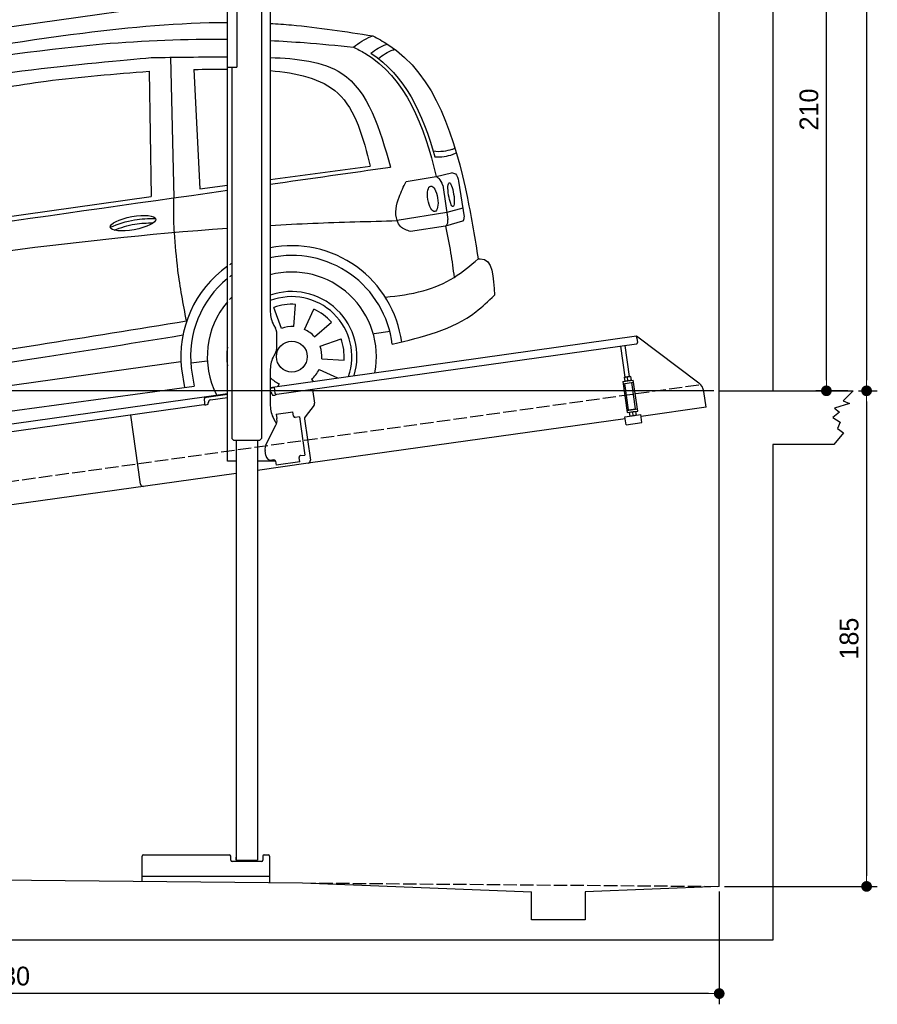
# Model space of a CAD drawing. Extents: x 13 to 6414, y -50 to 6101.
# Tile 5 of 6: x 3214 to 6414, y -50 to 3625. Entities that reach past the tile are written whole.
import ezdxf

# ---------------------------------------------------------------- set-up
doc = ezdxf.new("R2010")
doc.units = 0
doc.header["$LTSCALE"] = 10
doc.header["$MEASUREMENT"] = 0
doc.linetypes.add('GEN3', pattern=[6.25, 5, -1.25])
doc.layers.get('0').update_dxf_attribs({"linetype": 'CONTINUOUS'})
doc.layers.get('DEFPOINTS').update_dxf_attribs({"linetype": 'CONTINUOUS'})
doc.layers.add('3', color=6, linetype='GEN3')
doc.layers.add('CAR', color=1, linetype='CONTINUOUS')
doc.layers.add('AM_0', color=7, linetype='CONTINUOUS', lineweight=30)
doc.layers.add('AM_5', color=3, linetype='CONTINUOUS', lineweight=15)
doc.dimstyles.new('KLAUS_DXF', dxfattribs={"dimscale": 20, "dimtxt": 3.5, "dimasz": 2, "dimexe": 2, "dimexo": 1, "dimgap": 1.5, "dimtad": 1, "dimlfac": 0.1, "dimdsep": 46, "dimtxsty": 'Standard', "dimblk": 'DOT', "dimcen": 2, "dimclrd": 256, "dimclre": 256, "dimclrt": 2, "dimadec": 0, "dimazin": 0, "dimtfac": 1, "dimtmove": 2, "dimatfit": 3, "dimfxl": 1, "dimtolj": 1, "dimarcsym": 0})

# ---------------------------------------------------------------- blocks, each defined once
blk = doc.blocks.new('_DOT')
at = {"color": 0, "linetype": 'ByBlock'}
blk.add_line((-0.5, 0), (-1, 0), dxfattribs=at)
at = {"color": 0, "linetype": 'ByBlock', "const_width": 0.5}
blk.add_lwpolyline([(-0.25, 0, 1), (0.25, 0, 1)], format="xyb", close=True, dxfattribs=at)
blk = doc.blocks.new('*D8')
at = {"layer": 'AM_5', "lineweight": -2, "transparency": 16777216}
for p, q in [((5804.1, 2240), (84.1, 2240)), ((124.1, 480), (124.1, 2200)), ((504.1, 440), (84.1, 440))]:
    blk.add_line(p, q, dxfattribs=at)
at = {"layer": 'DEFPOINTS', "color": 0, "transparency": 16777216}
for p in [(124.1, 2240), (5824.1, 2240), (524.1, 440)]:
    blk.add_point(p, dxfattribs=at)
at = {"layer": 'AM_5', "lineweight": -2, "transparency": 16777216, "xscale": 40, "yscale": 40, "zscale": 40}
for p, rotation in [((124.1, 2240), 90), ((124.1, 440), 270)]:
    blk.add_blockref('_DOT', p, dxfattribs=dict(at, rotation=rotation))
at = {"layer": 'AM_5', "color": 2, "transparency": 16777216, "insert": (59.1, 1340), "char_height": 70, "attachment_point": 5, "rotation": 90}
blk.add_mtext('\\A1;180', dxfattribs=at)
blk = doc.blocks.new('*D9')
at = {"layer": 'AM_5', "lineweight": -2, "transparency": 16777216}
for p, q in [((504.1, 3240), (84.1, 3240)), ((124.1, 2280), (124.1, 3200)), ((5804.1, 2240), (84.1, 2240))]:
    blk.add_line(p, q, dxfattribs=at)
at = {"layer": 'DEFPOINTS', "color": 0, "transparency": 16777216}
for p in [(124.1, 3240), (524.1, 3240), (5824.1, 2240)]:
    blk.add_point(p, dxfattribs=at)
at = {"layer": 'AM_5', "lineweight": -2, "transparency": 16777216, "xscale": 40, "yscale": 40, "zscale": 40}
for p, rotation in [((124.1, 3240), 90), ((124.1, 2240), 270)]:
    blk.add_blockref('_DOT', p, dxfattribs=dict(at, rotation=rotation))
at = {"layer": 'AM_5', "color": 2, "transparency": 16777216, "insert": (59.1, 2740), "char_height": 70, "attachment_point": 5, "rotation": 90}
blk.add_mtext('\\A1;100', dxfattribs=at)
blk = doc.blocks.new('*D10')
at = {"layer": 'AM_5', "lineweight": -2, "transparency": 16777216}
for p, q in [((6044.1, 4340), (6264.1, 4340)), ((6224.1, 2280), (6224.1, 4300)), ((6304.1, 2240), (6184.1, 2240))]:
    blk.add_line(p, q, dxfattribs=at)
at = {"layer": 'DEFPOINTS', "color": 0, "transparency": 16777216}
for p in [(6024.1, 4340), (6224.1, 4340), (6324.1, 2240)]:
    blk.add_point(p, dxfattribs=at)
at = {"layer": 'AM_5', "lineweight": -2, "transparency": 16777216, "xscale": 40, "yscale": 40, "zscale": 40}
for p, rotation in [((6224.1, 4340), 90), ((6224.1, 2240), 270)]:
    blk.add_blockref('_DOT', p, dxfattribs=dict(at, rotation=rotation))
at = {"layer": 'AM_5', "color": 2, "transparency": 16777216, "insert": (6159.1, 3290), "char_height": 70, "attachment_point": 5, "rotation": 90}
blk.add_mtext('\\A1;210', dxfattribs=at)
blk = doc.blocks.new('*D11')
at = {"layer": 'AM_5', "lineweight": -2, "transparency": 16777216}
for p, q in [((6344.1, 2240), (6414.1, 2240)), ((6374.1, 2200), (6374.1, 430)), ((5844.1, 390), (6414.1, 390))]:
    blk.add_line(p, q, dxfattribs=at)
at = {"layer": 'DEFPOINTS', "color": 0, "transparency": 16777216}
for p in [(6324.1, 2240), (5824.1, 390), (6374.1, 390)]:
    blk.add_point(p, dxfattribs=at)
at = {"layer": 'AM_5', "lineweight": -2, "transparency": 16777216, "xscale": 40, "yscale": 40, "zscale": 40}
for p, rotation in [((6374.1, 2240), 90), ((6374.1, 390), 270)]:
    blk.add_blockref('_DOT', p, dxfattribs=dict(at, rotation=rotation))
at = {"layer": 'AM_5', "color": 2, "transparency": 16777216, "insert": (6309.1, 1315), "char_height": 70, "attachment_point": 5, "rotation": 90}
blk.add_mtext('\\A1;185', dxfattribs=at)
blk = doc.blocks.new('*D12')
at = {"layer": 'AM_5', "lineweight": -2, "transparency": 16777216}
for p, q in [((524.1, 420), (524.1, -50)), ((5824.1, 370.9), (5824.1, -50)), ((5784.1, -10), (564.1, -10))]:
    blk.add_line(p, q, dxfattribs=at)
at = {"layer": 'DEFPOINTS', "color": 0, "transparency": 16777216}
for p in [(524.1, 440), (5824.1, 390.9), (524.1, -10)]:
    blk.add_point(p, dxfattribs=at)
at = {"layer": 'AM_5', "lineweight": -2, "transparency": 16777216, "xscale": 40, "yscale": 40, "zscale": 40, "rotation": 180}
blk.add_blockref('_DOT', (524.1, -10), dxfattribs=at)
at = {"layer": 'AM_5', "lineweight": -2, "transparency": 16777216, "xscale": 40, "yscale": 40, "zscale": 40}
blk.add_blockref('_DOT', (5824.1, -10), dxfattribs=at)
at = {"layer": 'AM_5', "color": 2, "transparency": 16777216, "insert": (3174.1, 55), "char_height": 70, "attachment_point": 5}
blk.add_mtext('\\A1;530', dxfattribs=at)
blk = doc.blocks.new('*D13')
at = {"layer": 'AM_5', "lineweight": -2, "transparency": 16777216}
for p, q in [((5844.1, 5590), (6414.1, 5590)), ((6374.1, 5550), (6374.1, 2280)), ((6344.1, 2240), (6414.1, 2240))]:
    blk.add_line(p, q, dxfattribs=at)
at = {"layer": 'DEFPOINTS', "color": 0, "transparency": 16777216}
for p in [(5824.1, 5590), (6324.1, 2240), (6374.1, 2240)]:
    blk.add_point(p, dxfattribs=at)
at = {"layer": 'AM_5', "lineweight": -2, "transparency": 16777216, "xscale": 40, "yscale": 40, "zscale": 40}
for p, rotation in [((6374.1, 5590), 90), ((6374.1, 2240), 270)]:
    blk.add_blockref('_DOT', p, dxfattribs=dict(at, rotation=rotation))
at = {"layer": 'AM_5', "color": 2, "transparency": 16777216, "insert": (6309.1, 3915), "char_height": 70, "attachment_point": 5, "rotation": 90}
blk.add_mtext('\\A1;335', dxfattribs=at)
blk = doc.blocks.new('CAR_EG')
at = {"layer": 'CAR'}
for p, q in [((34639.7, 2740.1), (34652.1, 2215)), ((34559.8, 2688), (34567.6, 2220.6)), ((34726.8, 2694.7), (34748.7, 2249.2)), ((35011.8, 2284.1), (35385, 2333.6)), ((35518.8, 2275.9), (35630.7, 2294.7)), ((35630.7, 2294.7), (35688.5, 2309)), ((34748.7, 2249.2), (34851.8, 2262.9)), ((35655.1, 2262.7), (35674.7, 2133.9)), ((35714.1, 2277.1), (35734.7, 2143.7)), ((33852.2, 2120.1), (34567.6, 2220.6)), ((35729.9, 2176.6), (35670.5, 2160.2)), ((35670.5, 2160.2), (35485.3, 2130)), ((35666.2, 2110), (35534.7, 2089.5)), ((35729.3, 2128.1), (35666.2, 2110)), ((35053.8, 1727.9), (35025.3, 1806.1)), ((35100, 1734.4), (35105.8, 1817.4)), ((35139.6, 1724.2), (35174.8, 1799.6)), ((35176.9, 1696.1), (35239.7, 1750.7)), ((35399.1, 1708.7), (35459.1, 1717.1)), ((35197.6, 1660.9), (35275.8, 1689.3)), ((34980.2, 1630.3), (34978.9, 1630.4)), ((32765, 1337.2), (34678.2, 1603.8)), ((34716.5, 1598.7), (34776.5, 1607.1)), ((35204.1, 1614.6), (35287.1, 1608.8)), ((34680.4, 1576.3), (34691.1, 1507.2)), ((34716.8, 1579.5), (34728.2, 1512.2)), ((35193.9, 1575), (35262.7, 1542.9)), ((32742.6, 1242.5), (34728.2, 1512.2)), ((35044.7, 1520.8), (35040.5, 1511.7)), ((35165.8, 1537.8), (35172.3, 1530.2))]:
    blk.add_line(p, q, dxfattribs=at)
blk.add_circle((35092.2, 1622.5), 57.7, dxfattribs=at)
for centre, radius, start, end in [((35091.7, 1622.4), 413.9, 7.4502, 101.132), ((35092.1, 1622.5), 377.8, 6.9984, 102.2781), ((35091.7, 1622.4), 413.9, 125.4253, 186.406), ((35091.7, 1622.4), 413.9, 122.5773, 124.0774), ((35092.1, 1622.5), 377.8, 129.5051, 186.5391), ((35092.1, 1622.5), 377.8, 126.2281, 127.9499), ((35092.2, 1622.5), 315.6, 349.0523, 104.7507), ((35092.2, 1622.5), 315.6, 135.0283, 137.4054), ((35092.2, 1622.5), 242.9, 343.0405, 109.3227), ((35092.2, 1622.5), 223.8, 340.7386, 111.0496), ((35092.2, 1622.5), 315.6, 139.5971, 206.9477), ((35092.2, 1622.5), 195.4, 86, 110), ((35092.2, 1622.5), 195.4, 41, 65), ((35092.2, 1622.5), 112.2, 86, 110), ((35092.2, 1622.5), 112.2, 41, 65), ((35092.2, 1622.5), 242.9, 171.7421, 188.2579), ((35092.2, 1622.5), 112.2, 356, 20), ((35092.2, 1622.5), 195.4, 356, 20), ((35092.2, 1622.5), 112.2, 224.2663, 245), ((35092.2, 1622.5), 112.2, 311, 335)]:
    blk.add_arc(centre, radius, start, end, dxfattribs=at)
for centre, major_axis, ratio in [((35618.1, 2211.7), (-7.7, 47.6), 0.380274), ((35686.7, 2227.1), (-7.2, 44.5), 0.21161), ((34499.5, 2120.6), (-85, -15.3), 0.28676)]:
    blk.add_ellipse(centre, major_axis=major_axis, ratio=ratio, dxfattribs=at)
for points, knots in [([(33596.2, 2718.6), (33833.8, 2759.2), (34248.6, 2830.2), (34671.7, 2869.7), (34851.8, 2870.2)], [0, 0, 0, 0, 724.09838, 1264.268143, 1264.268143, 1264.268143, 1264.268143]), ([(35011.8, 2866.1), (35038.1, 2864.7), (35166.1, 2855.5), (35293.3, 2835.6), (35394.4, 2819.7)], [1424.465745, 1424.465745, 1424.465745, 1424.465745, 1503.595542, 1810.064944, 1810.064944, 1810.064944, 1810.064944]), ([(33641.3, 2687.7), (33888.6, 2727.9), (34289.4, 2793.1), (34696.2, 2808.8), (34851.8, 2807)], [0, 0, 0, 0, 750.99467, 1217.35525, 1217.35525, 1217.35525, 1217.35525]), ([(35011.8, 2802.3), (35054.1, 2800.3), (35157.6, 2794), (35260.7, 2784.1), (35321.7, 2778.2)], [1377.255793, 1377.255793, 1377.255793, 1377.255793, 1504.323614, 1688.05271, 1688.05271, 1688.05271, 1688.05271]), ([(35394.4, 2819.7), (35413.4, 2809.6), (35623.4, 2697.4), (35727.5, 2349.6), (35775.9, 2061.2), (35787.3, 1987)], [0, 0, 0, 0, 64.276315, 710.727442, 938.589682, 938.589682, 938.589682, 938.589682]), ([(35321.7, 2778.2), (35336.3, 2770.8), (35510.1, 2682.4), (35587.5, 2480.4), (35630.7, 2294.7)], [0, 0, 0, 0, 48.860332, 582.287096, 582.287096, 582.287096, 582.287096]), ([(35387.3, 2755), (35405.2, 2768.5), (35425, 2782.3), (35447.9, 2789.2), (35447.9, 2789.2)], [11.054346, 11.054346, 11.054346, 11.054346, 77.145156, 82.826799, 82.826799, 82.826799, 82.826799]), ([(35415.1, 2735.6), (35432.4, 2748.6), (35451.7, 2761.7), (35473.8, 2768.4), (35477.3, 2769.4)], [13.409392, 13.409392, 13.409392, 13.409392, 77.145156, 82.826799, 82.826799, 82.826799, 82.826799]), ([(33203.6, 2456.4), (33274.2, 2503.5), (33505.2, 2604.9), (34003.4, 2687.4), (34469.5, 2730.1), (34567.3, 2738.8)], [0, 0, 0, 0, 57.768711, 889.406275, 1467.79431, 1467.79431, 1467.79431, 1467.79431]), ([(35011.8, 2738.7), (35109.5, 2735.6), (35350.5, 2712.4), (35419.6, 2471.8), (35460.3, 2330)], [442.147822, 442.147822, 442.147822, 442.147822, 716.95363, 1111.278446, 1111.278446, 1111.278446, 1111.278446]), ([(35011.8, 2690), (35108.9, 2682.3), (35306.7, 2639.4), (35358.1, 2438.7), (35385, 2333.6)], [277.078801, 277.078801, 277.078801, 277.078801, 547.768352, 845.442932, 845.442932, 845.442932, 845.442932]), ([(35620, 2390.1), (35643.9, 2386.1), (35679.3, 2392.1), (35696.9, 2398.4), (35700.1, 2401.6)], [16.339016, 16.339016, 16.339016, 16.339016, 83.836398, 97.62384, 97.62384, 97.62384, 97.62384]), ([(35626.2, 2367.7), (35650.3, 2368), (35676.3, 2369.6), (35702.4, 2381.4), (35706.2, 2383.7)], [14.612863, 14.612863, 14.612863, 14.612863, 83.836398, 97.62384, 97.62384, 97.62384, 97.62384]), ([(32657.7, 1810.8), (32801.3, 1833.7), (33529.6, 1949.8), (34261.4, 2059.7), (34851.8, 2102.1)], [0, 0, 0, 0, 436.512598, 2212.794207, 2212.794207, 2212.794207, 2212.794207]), ([(34429.5, 2094.8), (34454.7, 2104.1), (34502, 2120.2), (34552, 2121.5), (34575.3, 2121.7)], [14.4466, 14.4466, 14.4466, 14.4466, 94.349912, 163.782287, 163.782287, 163.782287, 163.782287]), ([(35011.8, 2112.5), (35064.7, 2115.5), (35222.4, 2123.3), (35380.3, 2127.3), (35485.3, 2130)], [2373.184352, 2373.184352, 2373.184352, 2373.184352, 2532.063256, 2847.072184, 2847.072184, 2847.072184, 2847.072184]), ([(32738.3, 1414.9), (32999, 1451), (33477.1, 1517.1), (34126.3, 1613), (34514.4, 1675.6), (34685.8, 1703.3)], [0, 0, 0, 0, 789.48509, 1447.853915, 1968.782349, 1968.782349, 1968.782349, 1968.782349])]:
    blk.add_open_spline(points, degree=3, knots=knots, dxfattribs=at)
for points in [[(35321.7, 2778.2), (35387.4, 2817), (35394.4, 2819.7)], [(33855.2, 2598.7), (34175.2, 2650.7), (34559.8, 2688)], [(35630.7, 2294.7), (35640.4, 2287.7), (35654.9, 2263)], [(35688.3, 2309.2), (35702.6, 2304.3), (35714.1, 2277.1)], [(35534.7, 2089.5), (35498, 2108.4), (35485.3, 2130), (35492.4, 2217.9), (35518.8, 2275.9)], [(34653.8, 2086.3), (34651.3, 2148.4), (34652.1, 2215)], [(34414.7, 2105.9), (34505, 2133.2), (34582.7, 2138)], [(35666.2, 2110), (35673.3, 2119), (35674.7, 2133.9)], [(35729.9, 2128.6), (35734, 2134), (35734.8, 2143.3)], [(35666.2, 2110), (35684.6, 2010), (35697.9, 1918.4)], [(34699.2, 1755.6), (34667, 1945.6), (34653.8, 2086.3)], [(35441.3, 1844.4), (35582.8, 1868.3), (35697.9, 1918.4), (35787.2, 1987)], [(35787.2, 1987), (35795.6, 1987.5), (35848.1, 1851.6)], [(35467.1, 1668.5), (35779, 1789.9), (35848.1, 1851.6)], [(32711.4, 1460.7), (33493.3, 1570.2), (34144.5, 1667.1), (34699.2, 1755.6)]]:
    blk.add_spline(points, degree=3, dxfattribs=at)
for points in [[(34567.3, 2738.8), (34660.7, 2740.2), (34754.2, 2741.5), (34851.8, 2741.2)], [(35387.3, 2755), (35513.1, 2675.3), (35581.5, 2528.6), (35626.2, 2367.7)], [(34726.8, 2694.7), (34767.9, 2695), (34809.1, 2695.3), (34851.8, 2695.1)], [(35011.8, 2266.3), (35161.3, 2287.5), (35310.8, 2308.7), (35460.3, 2330)], [(32710, 1939.3), (33423.9, 2040.7), (34137.9, 2142.1), (34851.8, 2243.5)]]:
    blk.add_open_spline(points, degree=3, dxfattribs=at)

msp = doc.modelspace()

# ---------------------------------------------------------------- linework, layer by layer
for p, q in [((6024.074, 5790), (6024.074, 2240)), ((5824.081, 390), (5824.081, 5590)), ((3988.805, 3447.64), (3988.805, 3877.64)), ((4024.805, 3450.64), (4024.805, 3757.64)), ((3988.805, 3712.357), (1284.081, 3332.233)), ((4115.803, 3717.911), (4115.896, 2061.647)), ((4148.805, 3742.64), (4148.805, 2534.272)), ((3988.805, 1977.64), (3988.805, 3447.64)), ((3988.805, 3447.64), (4021.805, 3447.64)), ((4005.816, 3447.64), (4005.893, 2061.638)), ((4162.203, 2484.272), (4168.456, 2473.441)), ((4148.805, 2252.792), (5515.695, 2444.896)), ((4171.805, 2460.941), (4171.805, 2394.338)), ((5516.808, 2436.974), (5515.695, 2444.896)), ((5515.695, 2444.896), (5747.632, 2270.119)), ((5516.808, 2436.974), (5519.174, 2420.139)), ((5514.919, 2414.492), (4173.105, 2225.912)), ((5473.725, 2290.856), (5457.483, 2406.42)), ((5489.569, 2293.082), (5473.327, 2408.647)), ((4168.456, 2381.838), (4162.203, 2371.008)), ((4148.805, 2321.008), (4148.805, 2184.697)), ((5463.901, 2274.53), (5503.512, 2280.096)), ((5470.506, 2290.403), (5469.824, 2289.87)), ((5469.824, 2289.87), (5471.763, 2276.072)), ((5492.787, 2293.535), (5470.506, 2290.403)), ((5483.497, 2278.803), (5481.856, 2290.479)), ((5492.787, 2293.535), (5493.59, 2293.21)), ((5493.59, 2293.21), (5495.53, 2279.412)), ((5494.847, 2278.879), (5495.53, 2279.412)), ((5519.795, 2164.235), (5503.512, 2280.096)), ((4164.536, 2250.963), (4148.805, 2248.753)), ((4167.458, 2230.168), (4163.979, 2254.925)), ((4306.792, 2244.701), (4313.87, 2194.338)), ((5463.901, 2274.53), (5480.184, 2158.668)), ((5465.015, 2266.607), (5504.625, 2272.174)), ((5485.418, 2168.492), (5471.501, 2267.519)), ((5472.566, 2275.747), (5471.763, 2276.072)), ((5512.056, 2172.236), (5498.139, 2271.263)), ((1284.081, 1850.181), (3901.558, 2218.044)), ((3901.558, 2218.044), (3988.805, 2230.305)), ((3901.558, 2218.044), (3902.671, 2210.121)), ((3988.805, 2226.266), (3902.115, 2214.083)), ((3905.037, 2193.287), (3902.671, 2210.121)), ((3925.927, 2206.321), (3988.805, 2215.158)), ((4155.08, 2228.428), (4155.219, 2227.438)), ((4160.866, 2223.182), (4165.818, 2223.878)), ((5775.306, 2178.433), (5767.054, 2237.146)), ((5824.081, 2240), (6324.081, 2240)), ((6324.081, 2240), (6286.374, 2202.153)), ((3900.782, 2187.64), (1284.081, 1819.886)), ((3908.348, 2187.693), (3913.299, 2188.389)), ((3917.555, 2194.036), (3917.416, 2195.027)), ((4311.953, 2186.928), (4278.64, 2142.719)), ((5479.071, 2166.59), (5518.682, 2172.157)), ((5485.418, 2168.492), (5512.056, 2172.236)), ((5490.954, 2168.26), (5490.815, 2169.251)), ((5506.799, 2170.487), (5506.659, 2171.477)), ((5775.306, 2178.433), (5532.69, 2144.336)), ((6310.65, 2192.163), (6254.243, 2175.752)), ((6254.243, 2175.752), (6273.522, 2160.767)), ((6286.374, 2202.153), (6310.65, 2192.163)), ((3664.643, 1891.897), (3628.458, 2149.367)), ((3664.643, 1891.897), (3628.458, 2149.367)), ((4162.203, 2134.697), (4172.244, 2117.305)), ((4170.748, 2152.873), (4233.134, 2161.641)), ((4170.748, 2152.873), (4172.974, 2137.029)), ((4173.564, 2132.83), (4172.974, 2137.029)), ((4235.361, 2145.797), (4233.134, 2161.641)), ((4235.361, 2145.797), (4235.5, 2144.807)), ((4241.148, 2140.551), (4242.138, 2140.69)), ((4257.982, 2142.917), (4242.138, 2140.69)), ((4257.982, 2142.917), (4278.023, 2000.319)), ((4276.723, 2135.309), (4298.415, 1980.968)), ((5473.274, 2135.986), (4289.904, 1969.674)), ((5472.342, 2142.62), (5531.758, 2150.971)), ((5476.517, 2112.912), (5472.342, 2142.62)), ((5480.184, 2158.668), (5519.795, 2164.235)), ((5488.849, 2159.886), (5488.167, 2159.353)), ((5488.167, 2159.353), (5490.106, 2145.554)), ((5490.909, 2145.23), (5490.106, 2145.554)), ((5500.199, 2159.961), (5501.84, 2148.286)), ((5511.13, 2163.017), (5511.933, 2162.693)), ((5511.933, 2162.693), (5513.873, 2148.895)), ((5513.19, 2148.361), (5513.873, 2148.895)), ((5535.933, 2121.263), (5531.758, 2150.971)), ((6273.522, 2160.767), (6248.531, 2140.074)), ((6248.531, 2140.074), (6274.95, 2122.949)), ((4132.62, 2038.529), (4170.09, 2112.069)), ((5476.517, 2112.912), (5535.933, 2121.263)), ((6274.95, 2122.949), (6264.954, 2099.402)), ((6264.954, 2099.402), (6287.802, 2082.991)), ((4012.894, 2054.638), (4005.893, 2061.638)), ((4108.894, 2054.643), (4115.896, 2061.647)), ((6287.802, 2082.991), (6251.387, 2040)), ((4108.894, 2054.643), (4012.894, 2054.638)), ((4020.894, 2054.638), (4020.982, 488.634)), ((4100.894, 2054.643), (4100.979, 488.646)), ((6024.074, 2040), (6024.074, 190)), ((6251.387, 2040), (6024.074, 2040)), ((4131.929, 1997.963), (4129.146, 2017.769)), ((4256.933, 1992.305), (4257.072, 1991.315)), ((4259.299, 1975.471), (4257.072, 1991.315)), ((4262.179, 1998.092), (4261.189, 1997.953)), ((4262.179, 1998.092), (4278.023, 2000.319)), ((4020.898, 1977.64), (3988.805, 1977.64)), ((4168.11, 1977.64), (4100.898, 1977.64)), ((4289.904, 1969.674), (4100.9, 1943.111)), ((4162.44, 1982.055), (4154.518, 1980.941)), ((4168.087, 1977.799), (4170.175, 1962.945)), ((4259.299, 1975.471), (4170.175, 1962.945)), ((4020.901, 1931.868), (1284.081, 1547.233)), ((3670.975, 409.741), (3670.975, 502.642)), ((3675.975, 507.642), (3995.975, 507.642)), ((4000.975, 487.642), (4000.975, 502.642)), ((4115.975, 482.642), (4005.975, 482.642)), ((4020.976, 488.639), (4020.976, 499.639)), ((4021.976, 487.639), (4020.976, 488.639)), ((4021.976, 487.639), (4099.976, 487.644)), ((4034.976, 487.64), (4034.976, 482.642)), ((4086.976, 487.643), (4086.976, 482.642)), ((4099.976, 487.644), (4100.979, 488.646)), ((4120.975, 502.642), (4120.975, 487.642)), ((4125.975, 507.642), (4140.975, 507.642)), ((4145.975, 502.642), (4145.975, 405.174)), ((524.081, 440), (4269.081, 403.99)), ((4145.975, 427.642), (3670.975, 427.642)), ((4269.081, 403.99), (5124.081, 369.912)), ((5124.081, 265), (5124.081, 369.912)), ((5824.081, 390), (5323.626, 369.912)), ((5323.626, 369.912), (5324.081, 265)), ((5324.081, 265), (5124.081, 265)), ((6024.074, 190), (324.09, 190))]:
    msp.add_line(p, q)
msp.add_polyline3d([(4168.084, 1977.803, 0), (4168.084, 1977.803, 0), (4168.084, 1977.813, 0), (4168.084, 1977.823, 0), (4168.084, 1977.833, 0), (4168.084, 1977.833, 0), (4168.084, 1977.843, 0), (4168.084, 1977.853, 0), (4168.074, 1977.863, 0), (4168.074, 1977.863, 0), (4168.074, 1977.873, 0), (4168.074, 1977.883, 0), (4168.074, 1977.893, 0), (4168.074, 1977.903, 0), (4168.074, 1977.903, 0), (4168.074, 1977.913, 0), (4168.064, 1977.923, 0), (4168.064, 1977.933, 0), (4168.064, 1977.933, 0), (4168.064, 1977.943, 0), (4168.064, 1977.953, 0), (4168.064, 1977.963, 0), (4168.064, 1977.963, 0), (4168.064, 1977.973, 0), (4168.054, 1977.983, 0), (4168.054, 1977.993, 0), (4168.054, 1978.003, 0), (4168.054, 1978.003, 0), (4168.054, 1978.013, 0), (4168.054, 1978.023, 0), (4168.054, 1978.033, 0), (4168.044, 1978.033, 0), (4168.044, 1978.043, 0), (4168.044, 1978.053, 0), (4168.044, 1978.063, 0), (4168.044, 1978.063, 0), (4168.044, 1978.073, 0), (4168.034, 1978.083, 0), (4168.034, 1978.093, 0), (4168.034, 1978.103, 0), (4168.034, 1978.103, 0), (4168.034, 1978.113, 0), (4168.034, 1978.123, 0), (4168.034, 1978.133, 0), (4168.024, 1978.133, 0), (4168.024, 1978.143, 0), (4168.024, 1978.153, 0), (4168.024, 1978.163, 0), (4168.024, 1978.163, 0), (4168.024, 1978.173, 0), (4168.014, 1978.183, 0), (4168.014, 1978.193, 0), (4168.014, 1978.203, 0), (4168.014, 1978.203, 0), (4168.014, 1978.213, 0), (4168.014, 1978.223, 0), (4168.004, 1978.233, 0), (4168.004, 1978.233, 0), (4168.004, 1978.243, 0), (4168.004, 1978.253, 0), (4168.004, 1978.263, 0), (4167.994, 1978.273, 0), (4167.994, 1978.273, 0), (4167.994, 1978.283, 0), (4167.994, 1978.293, 0), (4167.994, 1978.303, 0), (4167.984, 1978.303, 0), (4167.984, 1978.313, 0), (4167.984, 1978.323, 0), (4167.984, 1978.333, 0), (4167.984, 1978.333, 0), (4167.984, 1978.343, 0), (4167.974, 1978.353, 0), (4167.974, 1978.363, 0), (4167.974, 1978.373, 0), (4167.974, 1978.373, 0), (4167.974, 1978.383, 0), (4167.964, 1978.393, 0), (4167.964, 1978.403, 0), (4167.964, 1978.403, 0), (4167.964, 1978.413, 0), (4167.954, 1978.423, 0), (4167.954, 1978.433, 0), (4167.954, 1978.433, 0), (4167.954, 1978.443, 0), (4167.954, 1978.453, 0), (4167.944, 1978.463, 0), (4167.944, 1978.473, 0), (4167.944, 1978.473, 0), (4167.944, 1978.483, 0), (4167.944, 1978.493, 0), (4167.934, 1978.503, 0), (4167.934, 1978.503, 0), (4167.934, 1978.513, 0), (4167.934, 1978.523, 0), (4167.924, 1978.533, 0), (4167.924, 1978.533, 0), (4167.924, 1978.543, 0), (4167.924, 1978.553, 0), (4167.914, 1978.563, 0), (4167.914, 1978.573, 0), (4167.914, 1978.573, 0), (4167.914, 1978.583, 0), (4167.914, 1978.593, 0), (4167.904, 1978.603, 0), (4167.904, 1978.603, 0), (4167.904, 1978.613, 0), (4167.904, 1978.623, 0), (4167.894, 1978.633, 0), (4167.894, 1978.633, 0), (4167.894, 1978.643, 0), (4167.894, 1978.653, 0), (4167.884, 1978.663, 0), (4167.884, 1978.673, 0), (4167.884, 1978.673, 0), (4167.884, 1978.683, 0), (4167.874, 1978.693, 0), (4167.874, 1978.703, 0), (4167.874, 1978.703, 0), (4167.874, 1978.713, 0), (4167.864, 1978.723, 0), (4167.864, 1978.733, 0), (4167.864, 1978.733, 0), (4167.854, 1978.743, 0), (4167.854, 1978.753, 0), (4167.854, 1978.763, 0), (4167.854, 1978.763, 0), (4167.844, 1978.773, 0)])
for centre, radius, start, end in [((4021.805, 3450.64), 3, 270, 0), ((4248.805, 2534.272), 100, 180, 210), ((4146.805, 2460.941), 25, 0, 30), ((4146.805, 2394.338), 25, 330, 0), ((5514.223, 2419.443), 5, 278, 8), ((4248.805, 2321.008), 100, 150, 180), ((5478.183, 2273.508), 17.367, 77.77582, 118.212327), ((5475.292, 2294.049), 17.313, 257.73743, 298.290578), ((5490.073, 2275.146), 17.396, 77.82749, 118.186832), ((5487.171, 2295.803), 17.392, 257.805999, 298.168278), ((5717.541, 2230.187), 50, 8, 53), ((3927.318, 2196.418), 10, 98, 188), ((4145.177, 2227.036), 10, 8, 68.728945), ((4160.17, 2228.134), 5, 188, 278), ((4165.122, 2228.83), 5, 278, 334.763283), ((4172.41, 2230.864), 5, 188, 278), ((3900.086, 2192.591), 5, 278, 8), ((3907.652, 2192.645), 5, 221.236717, 278), ((3912.603, 2193.34), 5, 278, 8), ((4248.805, 2184.697), 100, 180, 210), ((4303.967, 2192.946), 10, 323, 8), ((4138.905, 2127.959), 35, 333, 8), ((4240.452, 2145.503), 5, 188, 278), ((4286.626, 2136.701), 10, 143, 188), ((5496.526, 2142.99), 17.367, 77.77582, 118.212327), ((5493.635, 2163.531), 17.313, 257.73743, 298.290578), ((5508.416, 2144.629), 17.396, 77.82749, 118.186832), ((5505.514, 2165.286), 17.392, 257.805999, 298.168278), ((4165.921, 2364.245), 320.958, 254.679341, 254.686099), ((4163.805, 2022.64), 35, 153, 188), ((4151.734, 2000.747), 20, 188, 278), ((4261.884, 1993.001), 5, 98, 188), ((4163.136, 1977.103), 5, 19.536959, 98), ((4288.512, 1979.576), 10, 278, 8), ((3674.546, 1893.289), 10, 188, 278), ((3674.546, 1893.289), 10, 188, 278), ((3675.975, 502.642), 5, 90, 180), ((3995.975, 502.642), 5, 0, 90), ((4005.975, 487.642), 5, 180, 270), ((4115.975, 487.642), 5, 270, 0), ((4125.975, 502.642), 5, 90, 180), ((4140.975, 502.642), 5, 0, 90)]:
    msp.add_arc(centre, radius, start, end)
at = {"layer": '3'}
for p, q in [((747.49, 1559.675), (5754.898, 2263.42)), ((4269.081, 403.091), (5824.081, 390))]:
    msp.add_line(p, q, dxfattribs=at)

# ---------------------------------------------------------------- block references
at = {"layer": 'AM_0'}
msp.add_blockref('CAR_EG', (-30862.994, 745.11), dxfattribs=at)

# ---------------------------------------------------------------- dimensions: what is measured, and where the dimension line sits
at = {"layer": 'AM_5'}
dim = msp.add_linear_dim(base=(6374.074, 2240), p1=(5824.081, 5590), p2=(6324.081, 2240), angle=90, dimstyle='KLAUS_DXF', dxfattribs=at)
dim.commit()
dim.dimension.update_dxf_attribs({"geometry": '*D13', "text_midpoint": (6309.074, 3915)})
for base, p1, p2, override, picture, middle in [((6224.074, 4340), (6324.081, 2240), (6024.074, 4340), {"dimtzin": 7}, '*D10', (6159.074, 3290)), ((124.09, 3240), (5824.081, 2240), (524.081, 3240), {"dimpost": '', "dimtol": 0, "dimlim": 0, "dimtp": 0, "dimtm": 0, "dimtfac": 1, "dimtdec": 2, "dimtolj": 1, "dimtzin": 7}, '*D9', (59.09, 2740)), ((124.09, 2240), (524.081, 440), (5824.081, 2240), {"dimtol": 0, "dimlim": 0, "dimtp": 0, "dimtm": 0, "dimtfac": 1, "dimtdec": 2, "dimtolj": 1, "dimtzin": 7}, '*D8', (59.09, 1340)), ((6374.074, 390), (6324.081, 2240), (5824.081, 390), {"dimtol": 0, "dimlim": 0, "dimtp": 0, "dimtm": 0, "dimtfac": 1, "dimtdec": 2, "dimtolj": 1, "dimtzin": 7}, '*D11', (6309.074, 1315))]:
    dim = msp.add_linear_dim(base=base, p1=p1, p2=p2, angle=90, dimstyle='KLAUS_DXF', override=override, dxfattribs=at)
    dim.commit()
    dim.dimension.update_dxf_attribs({"geometry": picture, "text_midpoint": middle})
dim = msp.add_linear_dim(base=(524.081, -10), p1=(5824.081, 390.9), p2=(524.081, 440), dimstyle='KLAUS_DXF', override={"dimtol": 0, "dimlim": 0, "dimtp": 0, "dimtm": 0, "dimtfac": 1, "dimtdec": 2, "dimtolj": 1, "dimtzin": 7}, dxfattribs=at)
dim.commit()
dim.dimension.update_dxf_attribs({"geometry": '*D12', "text_midpoint": (3174.081, 55)})

doc.saveas('drawing.dxf')
